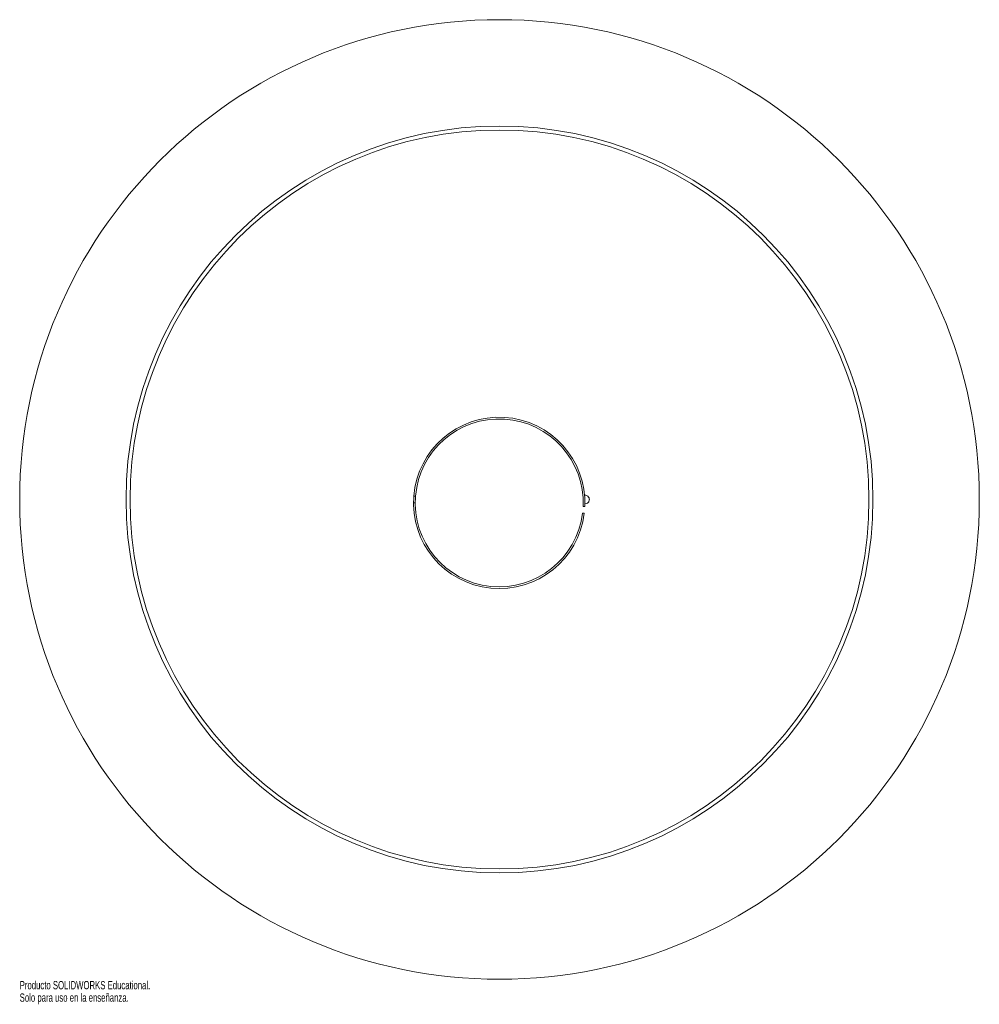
# Paper-space layout '_Superior' of a CAD drawing. Header units: millimetres. Extents: x -280 to 280, y -295 to 280.
import ezdxf

# ---------------------------------------------------------------- set-up
doc = ezdxf.new("R2010")
doc.units = ezdxf.units.MM
doc.styles.add('SLDTEXTSTYLE0', font='TXT', dxfattribs={"width": 0.7})

psp = doc.layouts.new('_Superior')

# ---------------------------------------------------------------- linework, layer by layer
at = {"color": 7, "linetype": 'Continuous', "lineweight": 15}
for p, q in [((-49.99, 2), (-48.99, 2)), ((-50.15, -2), (-49.15, -2)), ((48.67, -2.5), (48.83, -2.5)), ((49.81, -4), (48.81, -4)), ((49.49, -8), (48.48, -8))]:
    psp.add_line(p, q, dxfattribs=at)
for radius in [280, 217.94, 215.62]:
    psp.add_circle((0, 0), radius, dxfattribs=at)
for radius, start, end in [(50, 357.70756, 353.1079), (49, 357.66075, 352.96654)]:
    psp.add_arc((-0.15, -2), radius, start, end, dxfattribs=at)
for points, knots in [([(49.92, 2.5), (49.9, 2.5), (49.86, 2.5), (49.72, 2.5), (49.56, 2.5), (49.51, 2.5)], [0, 0, 0, 0, 0.429246, 0.823279, 1, 1, 1, 1]), ([(49.92, -2.5), (50.42, -2.41), (51.27, -2.27), (52.02, -1.45), (52.28, -0.88), (52.37, -0.52), (52.4, -0.37), (52.42, -0.22), (52.45, 0.27), (52.3, 0.97), (51.72, 1.84), (50.85, 2.4), (50.24, 2.46), (49.92, 2.5)], [0, 0, 0, 0, 0.2111817, 0.3586822, 0.4454808, 0.4692624, 0.477755, 0.486457, 0.508248, 0.6334054, 0.784688, 0.8846882, 1, 1, 1, 1])]:
    psp.add_open_spline(points, degree=3, knots=knots, dxfattribs=at)

# ---------------------------------------------------------------- texts
at = {"color": 7, "linetype": 'Continuous', "char_height": 4.8336, "attachment_point": 1, "style": 'SLDTEXTSTYLE0'}
for s, insert in [('Producto SOLIDWORKS Educational.', (-280, -281.02)), ('Solo para uso en la enseñanza.', (-280, -288.27))]:
    psp.add_mtext(s, dxfattribs=dict(at, insert=insert))

doc.saveas('drawing.dxf')
